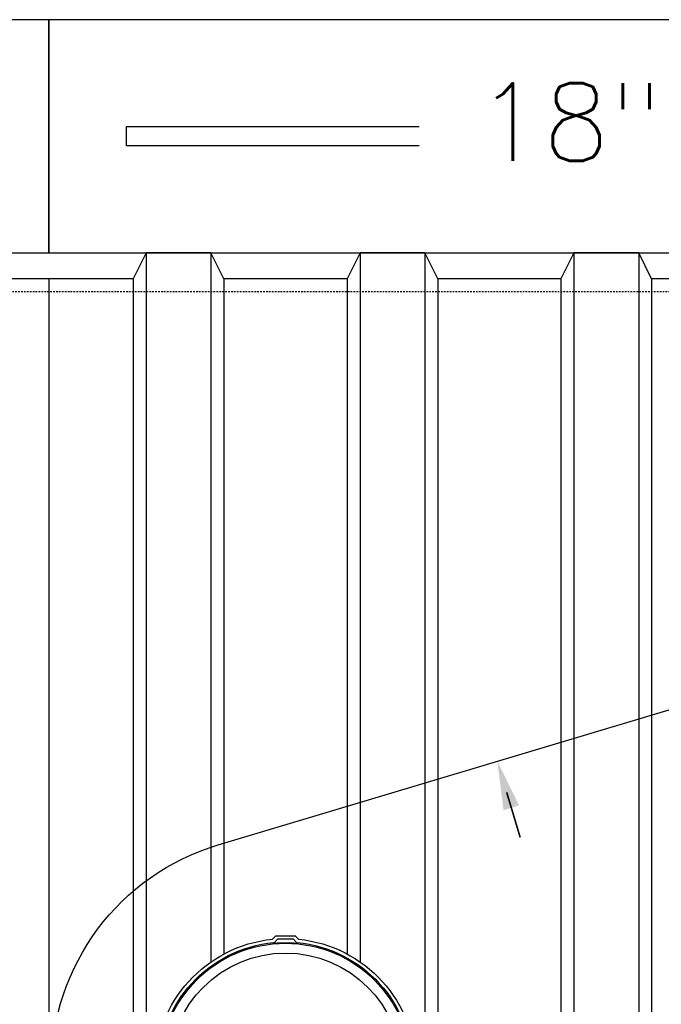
# Model space of a CAD drawing. Extents: x 1081 to 2220, y 0 to 2796.
# Tile 119 of 161: x 1698 to 1747, y 1322 to 1398. Entities that reach past the tile are written whole.
import ezdxf

# ---------------------------------------------------------------- set-up
doc = ezdxf.new("R2010")
doc.units = 0
doc.header["$MEASUREMENT"] = 0
doc.linetypes.add('HIDDEN3', pattern=[0.1875, 0.125, -0.0625])
for name, color, linetype in [('TANK-ANCHOR', 4, 'CONTINUOUS'), ('TANK-MANHOLE-COVER-18', 2, 'CONTINUOUS'), ('TANK-SLOPE', 3, 'CONTINUOUS'), ('TANK-UST', 5, 'CONTINUOUS'), ('TANK-UST-RIB', 7, 'CONTINUOUS'), ('TEXT', 3, 'CONTINUOUS')]:
    doc.layers.add(name, color=color, linetype=linetype)
doc.styles.add('SIMPLEX', font='simplex')

msp = doc.modelspace()

# ---------------------------------------------------------------- linework, layer by layer
at = {"layer": 'TANK-ANCHOR'}
for points in [[(1525.87181, 1380.01839), (1699.87181, 1380.01839), (1699.87181, 1398.01839), (1525.87181, 1398.01839)], [(1699.87181, 1380.01839), (1873.87181, 1380.01839), (1873.87181, 1398.01839), (1699.87181, 1398.01839)]]:
    msp.add_lwpolyline(points, close=True, dxfattribs=at)
at = {"layer": 'TANK-ANCHOR', "color": 7}
msp.add_lwpolyline([(1741.87181, 1389.76839), (1741.87181, 1388.26839), (1705.87181, 1388.26839), (1705.87181, 1389.76839)], close=True, dxfattribs=at)
at = {"layer": 'TANK-MANHOLE-COVER-18', "color": 4, "linetype": 'Continuous'}
msp.add_lwpolyline([(1717.43293, 1327.30472), (1718.84213, 1327.30447, -0.19600928), (1718.88582, 1327.28664), (1719.14211, 1327.03593, -0.90467588), (1719.13851, 1306.99896), (1718.88212, 1306.74833, -0.19600928), (1718.83842, 1306.73053), (1717.42923, 1306.73078, -0.19600928), (1717.38553, 1306.7486), (1717.1294, 1306.99917, -0.90481458), (1717.13301, 1327.03644), (1717.38923, 1327.28691, -0.19600928)], format="xyb", close=True, dxfattribs=at)
at = {"layer": 'TANK-MANHOLE-COVER-18', "color": 1, "linetype": 'Continuous'}
for points in [[(1717.23718, 1307.26173, -0.91236254), (1717.24069, 1326.77384), (1717.27691, 1326.69857, -0.04435615), (1718.9979, 1326.69814), (1719.0328, 1326.77351, -0.9123628), (1719.02929, 1307.26141), (1718.99441, 1307.33679, -0.04435615), (1717.27342, 1307.33698)], [(1718.9675, 1326.72973), (1718.99571, 1326.79126), (1718.75426, 1327.0328), (1717.51933, 1327.03302), (1717.27779, 1326.79157), (1717.30721, 1326.73013, -0.04265886)]]:
    msp.add_lwpolyline(points, format="xyb", close=True, dxfattribs=at)
at = {"layer": 'TANK-MANHOLE-COVER-18', "color": 2, "linetype": 'Continuous'}
for radius in [9.70655, 8.9505]:
    msp.add_circle((1718.13499, 1317.01762), radius, dxfattribs=at)
at = {"layer": 'TANK-SLOPE'}
msp.add_lwpolyline([(1712.95074, 1299.70852, -0.74436939), (1712.95028, 1334.32659), (1765.94557, 1350.20076, -1.34341903), (1765.94645, 1283.83576)], format="xyb", close=True, dxfattribs=at)
at = {"layer": 'TANK-SLOPE', "const_width": 0.125}
msp.add_lwpolyline([(1735.19783, 1338.38086), (1736.24253, 1334.89317)], dxfattribs=at)
at = {"layer": 'TANK-SLOPE'}
msp.add_solid([(1736.15522, 1337.36276), (1734.48047, 1340.77573), (1734.95779, 1337.00408)], dxfattribs=at)
at = {"layer": 'TANK-UST'}
msp.add_lwpolyline([(1755.88499, 1378.01839), (1746.38499, 1378.01839), (1745.38499, 1380.01839), (1740.38499, 1380.01839), (1739.38499, 1378.01839), (1729.88499, 1378.01839), (1728.88499, 1380.01839), (1723.88499, 1380.01839), (1722.88499, 1378.01839), (1713.38499, 1378.01839), (1712.38499, 1380.01839), (1707.38499, 1380.01839), (1706.38499, 1378.01839), (1693.38499, 1378.01839)], dxfattribs=at)
at = {"layer": 'TANK-UST', "color": 2, "linetype": 'HIDDEN3'}
msp.add_lwpolyline([(1812.38499, 1257.01839), (1816.87819, 1257.01839, 0.95428002), (1816.87819, 1377.01839), (1812.38499, 1377.01839), (1587.38499, 1377.01839), (1582.87228, 1377.01839, 0.95395472), (1582.87228, 1257.01839), (1587.38499, 1257.01839)], format="xyb", close=True, dxfattribs=at)
at = {"layer": 'TANK-UST-RIB'}
for p, q in [((1707.38499, 1380.01839), (1707.38499, 1254.01839)), ((1712.38499, 1380.01839), (1712.38499, 1325.28311)), ((1723.88499, 1380.01839), (1723.88499, 1325.28311)), ((1728.88499, 1380.01839), (1728.88499, 1254.01839)), ((1740.38499, 1380.01839), (1740.38499, 1254.01839)), ((1745.38499, 1380.01839), (1745.38499, 1254.01839)), ((1699.88499, 1378.01839), (1699.88499, 1256.01839)), ((1706.38499, 1378.01839), (1706.38499, 1256.01839)), ((1713.38499, 1378.01839), (1713.38499, 1325.89559)), ((1722.88499, 1378.01839), (1722.88499, 1325.89559)), ((1729.88499, 1378.01839), (1729.88499, 1256.01839)), ((1739.38499, 1378.01839), (1739.38499, 1256.01839)), ((1746.38499, 1378.01839), (1746.38499, 1256.01839))]:
    msp.add_line(p, q, dxfattribs=at)

# ---------------------------------------------------------------- next in the draw order: texts
at = {"layer": 'TEXT', "insert": (1783.88948, 1393.11548), "char_height": 6, "width": 110.8571429, "attachment_point": 2, "style": 'SIMPLEX', "bg_fill": 3, "box_fill_scale": 1, "bg_fill_color": 256, "bg_fill_transparency": 0}
msp.add_mtext('18"x8"x14\'-6" DEADMAN', dxfattribs=at)

doc.saveas('drawing.dxf')
